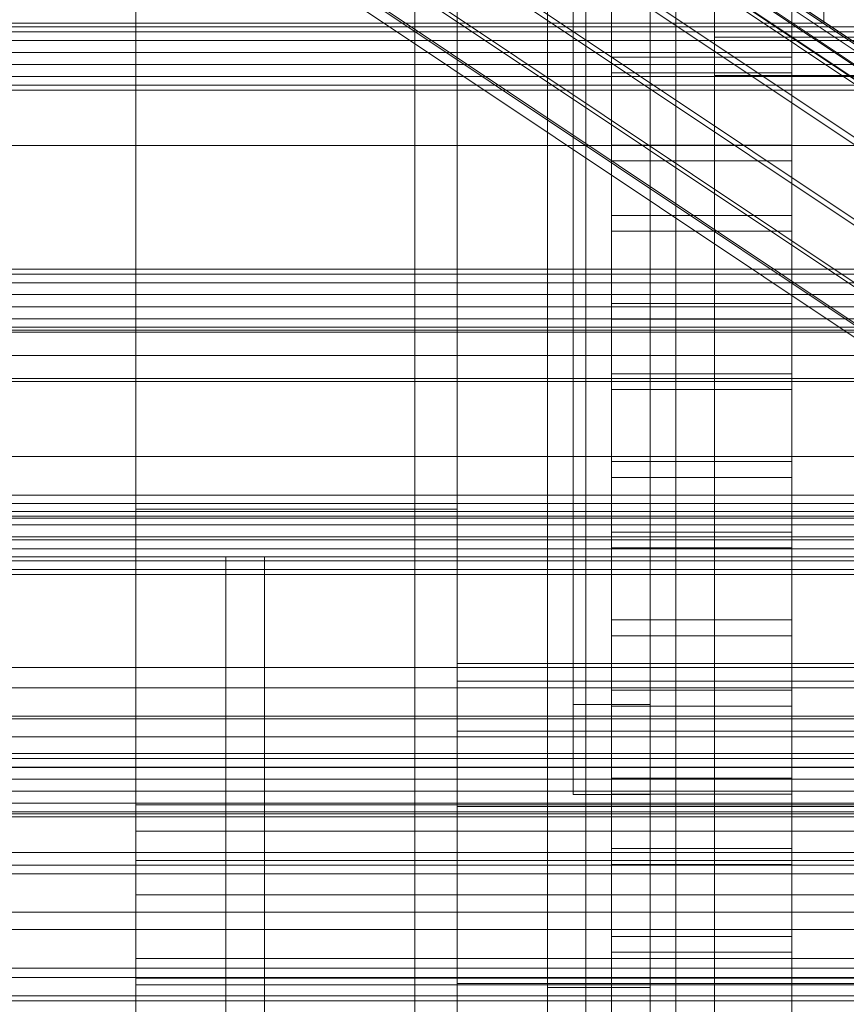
# Model space of a CAD drawing. Header units: millimetres. Extents: x -4395 to 65662, y -65530 to 6847.
# Tile 235 of 256: x -259 to -195, y -34887 to -34810. Entities that reach past the tile are written whole.
import ezdxf

# ---------------------------------------------------------------- set-up
doc = ezdxf.new("R2010")
doc.units = ezdxf.units.MM
for name, color, linetype, lineweight in [('COTAS_O', 1, 'Continuous', 0), ('frontal_C01', 7, 'Continuous', 0), ('frontal_C02', 7, 'Continuous', 0), ('frontal_C03', 7, 'Continuous', 0), ('frontal_C04', 7, 'Continuous', 0), ('frontal_C05', 7, 'Continuous', 0), ('frontal_C07', 7, 'Continuous', 0), ('frontal_CHUTE_GRIZZLY_SEPARADOR', 7, 'Continuous', 0), ('frontal_mezcladora', 7, 'Continuous', 0), ('frontal_secador', 7, 'Continuous', 0)]:
    doc.layers.add(name, color=color, linetype=linetype, lineweight=lineweight)
doc.dimstyles.new('R19_100', dxfattribs={"dimtxt": 250, "dimasz": 150, "dimexe": 150, "dimexo": 80, "dimgap": 100, "dimtad": 1, "dimtih": 1, "dimtoh": 1, "dimdsep": 46, "dimcen": 0.09, "dimadec": 0, "dimazin": 0, "dimtfac": 1, "dimtdec": 4, "dimtofl": 0, "dimtmove": 0, "dimatfit": 3, "dimfxl": 1, "dimtolj": 1, "dimtzin": 0, "dimarcsym": 0})

# ---------------------------------------------------------------- blocks, each defined once
blk = doc.blocks.new('DIM_R33_45')
at = {"layer": 'COTAS_O'}
for p, q in [((-1850, -34800), (-1850, -35500)), ((-150, -34800), (-150, -35500)), ((-1850, -35500), (-1700, -35455)), ((-150, -35500), (-300, -35455)), ((-150, -35500), (-1850, -35500)), ((-1850, -35500), (-1700, -35545)), ((-150, -35500), (-300, -35545))]:
    blk.add_line(p, q, dxfattribs=at)
blk.add_text('1700 O', height=250, rotation=180, dxfattribs=at).set_placement((-1000, -35600))
blk = doc.blocks.new('DIM_R33_46')
at = {"layer": 'COTAS_O'}
for p, q in [((-650, -33700), (50, -33700)), ((50, -33700), (5, -33850)), ((50, -34900), (50, -33700)), ((50, -33700), (95, -33850)), ((50, -34900), (5, -34750)), ((50, -34900), (95, -34750)), ((-650, -34900), (50, -34900))]:
    blk.add_line(p, q, dxfattribs=at)
blk.add_text('1200 O', height=250, rotation=90, dxfattribs=at).set_placement((-50, -34300))
blk = doc.blocks.new('DIM_R33_47')
at = {"layer": 'COTAS_O'}
for p, q in [((-650, -34200), (-500, -34155)), ((650, -34200), (500, -34155)), ((-650, -34900), (-650, -34200)), ((-650, -34200), (650, -34200)), ((-650, -34200), (-500, -34245)), ((650, -34200), (500, -34245)), ((650, -34900), (650, -34200))]:
    blk.add_line(p, q, dxfattribs=at)
blk.add_text('1300 O', height=250, dxfattribs=at).set_placement((0, -34100))

msp = doc.modelspace()

# ---------------------------------------------------------------- linework, layer by layer
at = {"layer": 'frontal_C01'}
for p, q in [((-250, -33252.594), (-250, -35948.128)), ((-250, -35952.922), (-250, -33257.389)), ((-228.298, -34680.553), (-228.298, -34955.558)), ((-228.298, -34961.317), (-228.298, -34686.312)), ((-425, -34836.344), (425, -34836.344)), ((425, -34847.856), (-425, -34847.856)), ((425, -34850.682), (-425, -34850.682)), ((-425, -34862.194), (425, -34862.194))]:
    msp.add_line(p, q, dxfattribs=at)
at = {"layer": 'frontal_C02'}
for p, q in [((-250, -32921.727), (-250, -35767.183)), ((-250, -35771.953), (-250, -32926.497)), ((-364.471, -34698.209), (-150.672, -34841.184)), ((-362.596, -34699.298), (-148.798, -34842.273)), ((-364.989, -34699.558), (-151.191, -34842.534)), ((-365.168, -34700.492), (-151.369, -34843.468)), ((-364.995, -34700.947), (-151.196, -34843.922)), ((-364.482, -34700.891), (-150.683, -34843.866)), ((-363.664, -34700.329), (-149.865, -34843.304)), ((-352.519, -34706.689), (-168.21, -34829.943)), ((-345.291, -34710.888), (-160.982, -34834.142)), ((-355.541, -34712.004), (-171.232, -34835.259)), ((-349.061, -34715.769), (-164.752, -34839.023)), ((-357.863, -34716.728), (-173.554, -34839.982)), ((-352.572, -34719.801), (-168.263, -34843.056)), ((-359.326, -34720.537), (-175.016, -34843.792)), ((-359.83, -34723.173), (-175.521, -34846.427)), ((-355.584, -34722.71), (-171.275, -34845.965)), ((-359.341, -34724.456), (-175.032, -34847.71)), ((-357.893, -34724.298), (-173.584, -34847.553)), ((-228.298, -34746.19), (-228.298, -35036.685)), ((-228.298, -35042.415), (-228.298, -34751.921)), ((-550, -34834.141), (550, -34834.141)), ((-470, -34834.371), (470, -34834.371)), ((-550, -34838.141), (550, -34838.141)), ((470, -34838.371), (-470, -34838.371))]:
    msp.add_line(p, q, dxfattribs=at)
at = {"layer": 'frontal_C03'}
for p, q in [((1270, -34810.788), (-1230, -34810.788)), ((1270, -34811.174), (-1230, -34811.174)), ((1270, -34811.84), (-1230, -34811.84)), ((-1230, -34812.772), (1270, -34812.772)), ((1270, -34813.714), (-1230, -34813.714)), ((1270, -34814.646), (-1230, -34814.646)), ((1270, -34815.313), (-1230, -34815.313)), ((1270, -34815.699), (-1230, -34815.699)), ((1270, -34829.629), (-1230, -34829.629)), ((1270, -34830.015), (-1230, -34830.015)), ((1270, -34830.681), (-1230, -34830.681)), ((-1230, -34831.613), (1270, -34831.613)), ((1270, -34832.555), (-1230, -34832.555)), ((1270, -34833.487), (-1230, -34833.487)), ((1270, -34834.153), (-1230, -34834.153)), ((1270, -34834.54), (-1230, -34834.54)), ((1270, -34848.47), (-1230, -34848.47)), ((1270, -34848.856), (-1230, -34848.856)), ((1270, -34849.522), (-1230, -34849.522)), ((-1230, -34850.454), (1270, -34850.454)), ((1270, -34851.396), (-1230, -34851.396)), ((1270, -34852.328), (-1230, -34852.328)), ((1270, -34852.994), (-1230, -34852.994)), ((1270, -34853.381), (-1230, -34853.381)), ((-1500, -34860.603), (1540, -34860.603)), ((-1580, -34864.401), (1620, -34864.401)), ((1540, -34864.603), (-1500, -34864.603)), ((1270, -34867.311), (-1230, -34867.311)), ((1270, -34867.697), (-1230, -34867.697)), ((1620, -34868.401), (-1580, -34868.401)), ((1270, -34868.363), (-1230, -34868.363)), ((-1230, -34869.295), (1270, -34869.295)), ((1270, -34870.237), (-1230, -34870.237)), ((1270, -34871.169), (-1230, -34871.169)), ((1270, -34871.835), (-1230, -34871.835)), ((1270, -34872.222), (-1230, -34872.222)), ((1270, -34886.152), (-1230, -34886.152)), ((1270, -34886.538), (-1230, -34886.538))]:
    msp.add_line(p, q, dxfattribs=at)
at = {"layer": 'frontal_C04'}
for p, q in [((-225, -35487.488), (-225, -34411.606)), ((-225, -34417.244), (-225, -35493.126)), ((-250, -35516.618), (-250, -34440.737)), ((-225, -34440.737), (-225, -35516.618)), ((-225, -35634.08), (-225, -34558.198)), ((-225, -34563.836), (-225, -35639.718)), ((-250, -34605.183), (-250, -35681.065)), ((-225, -34605.183), (-225, -35681.065)), ((-213, -34777.429), (-213, -34813.138)), ((-199, -34813.138), (-199, -34777.429)), ((-213, -34819.978), (-213, -34784.27)), ((-199, -34784.27), (-199, -34819.978)), ((-213, -34789.742), (-213, -34825.45)), ((-199, -34825.45), (-199, -34789.742)), ((-213, -34832.291), (-213, -34796.582)), ((-199, -34796.582), (-199, -34832.291)), ((-213, -34802.055), (-213, -34837.763)), ((-199, -34837.763), (-199, -34802.055)), ((-213, -34844.604), (-213, -34808.895)), ((-199, -34808.895), (-199, -34844.604)), ((-213, -34813.138), (-199, -34813.138)), ((-213, -34813.138), (-213, -34819.978)), ((-199, -34813.138), (-199, -34819.978)), ((-199, -34814.368), (-213, -34814.368)), ((-213, -34814.368), (-213, -34850.076)), ((-213, -34821.208), (-213, -34814.368)), ((-199, -34850.076), (-199, -34814.368)), ((-199, -34814.368), (-199, -34821.208)), ((-199, -34819.978), (-213, -34819.978)), ((-213, -34821.208), (-199, -34821.208)), ((-213, -34856.916), (-213, -34821.208)), ((-199, -34821.208), (-199, -34856.916)), ((-213, -34825.45), (-199, -34825.45)), ((-213, -34825.45), (-213, -34832.291)), ((-199, -34825.45), (-199, -34832.291)), ((-199, -34826.68), (-213, -34826.68)), ((-213, -34826.68), (-213, -34862.389)), ((-213, -34833.521), (-213, -34826.68)), ((-199, -34862.389), (-199, -34826.68)), ((-199, -34826.68), (-199, -34833.521)), ((-199, -34832.291), (-213, -34832.291)), ((-213, -34833.521), (-199, -34833.521)), ((-213, -34869.229), (-213, -34833.521)), ((-199, -34833.521), (-199, -34869.229)), ((-213, -34837.763), (-199, -34837.763)), ((-213, -34837.763), (-213, -34844.604)), ((-199, -34837.763), (-199, -34844.604)), ((-199, -34838.993), (-213, -34838.993)), ((-213, -34838.993), (-213, -34874.701)), ((-213, -34845.833), (-213, -34838.993)), ((-199, -34874.701), (-199, -34838.993)), ((-199, -34838.993), (-199, -34845.833)), ((-199, -34844.604), (-213, -34844.604)), ((-213, -34845.833), (-199, -34845.833)), ((-213, -34881.542), (-213, -34845.833)), ((-199, -34845.833), (-199, -34881.542)), ((-250, -34848.308), (-225, -34848.308)), ((-250, -34890.308), (-250, -34848.308)), ((-225, -34890.308), (-225, -34848.308)), ((-213, -34850.076), (-199, -34850.076)), ((-213, -34850.076), (-213, -34856.916)), ((-199, -34850.076), (-199, -34856.916)), ((-199, -34851.306), (-213, -34851.306)), ((-213, -34851.306), (-213, -34887.014)), ((-213, -34858.146), (-213, -34851.306)), ((-199, -34887.014), (-199, -34851.306)), ((-199, -34851.306), (-199, -34858.146)), ((-199, -34856.916), (-213, -34856.916)), ((-213, -34858.146), (-199, -34858.146)), ((-213, -34893.854), (-213, -34858.146)), ((-199, -34858.146), (-199, -34893.854)), ((-225, -34861.678), (-225, -34860.308)), ((225, -34860.308), (-225, -34860.308)), ((-225, -34865.58), (-225, -34861.678)), ((225, -34861.678), (-225, -34861.678)), ((-213, -34862.389), (-199, -34862.389)), ((-213, -34862.389), (-213, -34869.229)), ((-199, -34862.389), (-199, -34869.229)), ((-199, -34863.618), (-213, -34863.618)), ((-213, -34863.618), (-213, -34899.327)), ((-213, -34870.459), (-213, -34863.618)), ((-199, -34899.327), (-199, -34863.618)), ((-199, -34863.618), (-199, -34870.459)), ((-225, -34871.42), (-225, -34865.58)), ((225, -34865.58), (-225, -34865.58)), ((-199, -34869.229), (-213, -34869.229)), ((-213, -34870.459), (-199, -34870.459)), ((-213, -34906.167), (-213, -34870.459)), ((-199, -34870.459), (-199, -34906.167)), ((-250, -34871.841), (-250, -34871.308)), ((250, -34871.308), (-250, -34871.308)), ((-225, -34878.308), (-225, -34871.42)), ((225, -34871.42), (-225, -34871.42)), ((-250, -34873.358), (-250, -34871.841)), ((250, -34871.841), (-250, -34871.841)), ((-250, -34875.629), (-250, -34873.358)), ((250, -34873.358), (-250, -34873.358)), ((-213, -34874.701), (-199, -34874.701)), ((-213, -34874.701), (-213, -34881.542)), ((-199, -34874.701), (-199, -34881.542)), ((-250, -34878.308), (-250, -34875.629)), ((250, -34875.629), (-250, -34875.629)), ((-199, -34875.931), (-213, -34875.931)), ((-213, -34875.931), (-213, -34911.639)), ((-213, -34882.772), (-213, -34875.931)), ((-199, -34911.639), (-199, -34875.931)), ((-199, -34875.931), (-199, -34882.772)), ((-250, -34878.308), (-250, -34880.987)), ((-250, -34878.308), (250, -34878.308)), ((-225, -34878.308), (-225, -34885.197)), ((-225, -34878.308), (225, -34878.308)), ((-250, -34880.987), (-250, -34883.258)), ((250, -34880.987), (-250, -34880.987)), ((-199, -34881.542), (-213, -34881.542)), ((-250, -34883.258), (-250, -34884.775)), ((250, -34883.258), (-250, -34883.258)), ((-213, -34882.772), (-199, -34882.772)), ((-213, -34918.48), (-213, -34882.772)), ((-199, -34882.772), (-199, -34918.48)), ((-250, -34884.775), (-250, -34885.308)), ((250, -34884.775), (-250, -34884.775)), ((250, -34885.308), (-250, -34885.308)), ((-225, -34885.197), (-225, -34891.036)), ((225, -34885.197), (-225, -34885.197))]:
    msp.add_line(p, q, dxfattribs=at)
at = {"layer": 'frontal_C05'}
for p, q in [((-218, -34810.5), (-218, -34742.5)), ((-210, -34810.5), (-210, -34742.5)), ((-216, -34852), (-216, -34787)), ((-210, -34852), (-210, -34787)), ((-196.5, -34802.5), (-196.5, -34810.5)), ((-250, -34992), (-250, -34803.5)), ((-218, -34885.5), (-218, -34803.5)), ((-216, -34803.5), (-216, -34863.5)), ((-215, -34992), (-215, -34803.5)), ((-210, -34885.5), (-210, -34803.5)), ((-210, -34803.5), (-210, -34863.5)), ((-261.5, -34810.5), (-196.5, -34810.5)), ((-234.474, -34810.5), (-234.493, -34810.5)), ((-234.44, -34810.5), (-234.474, -34810.5)), ((-234.394, -34810.5), (-234.44, -34810.5)), ((-234.335, -34810.5), (-234.394, -34810.5)), ((-234.391, -34810.5), (-234.33, -34810.5)), ((-234.263, -34810.5), (-234.335, -34810.5)), ((-234.33, -34810.5), (-234.256, -34810.5)), ((-234.178, -34810.5), (-234.263, -34810.5)), ((-234.256, -34810.5), (-234.168, -34810.5)), ((-234.081, -34810.5), (-234.178, -34810.5)), ((-234.168, -34810.5), (-234.068, -34810.5)), ((-233.972, -34810.5), (-234.081, -34810.5)), ((-234.068, -34810.5), (-233.955, -34810.5)), ((-233.851, -34810.5), (-233.972, -34810.5)), ((-233.955, -34810.5), (-233.83, -34810.5)), ((-233.718, -34810.5), (-233.851, -34810.5)), ((-233.83, -34810.5), (-233.693, -34810.5)), ((-233.573, -34810.5), (-233.718, -34810.5)), ((-233.693, -34810.5), (-233.544, -34810.5)), ((-233.418, -34810.5), (-233.573, -34810.5)), ((-233.544, -34810.5), (-233.384, -34810.5)), ((-233.252, -34810.5), (-233.418, -34810.5)), ((-233.384, -34810.5), (-233.213, -34810.5)), ((-233.075, -34810.5), (-233.252, -34810.5)), ((-233.213, -34810.5), (-233.032, -34810.5)), ((-232.889, -34810.5), (-233.075, -34810.5)), ((-233.032, -34810.5), (-232.84, -34810.5)), ((-232.694, -34810.5), (-232.889, -34810.5)), ((-232.84, -34810.5), (-232.639, -34810.5)), ((-232.489, -34810.5), (-232.694, -34810.5)), ((-232.639, -34810.5), (-232.429, -34810.5)), ((-232.276, -34810.5), (-232.489, -34810.5)), ((-232.429, -34810.5), (-232.211, -34810.5)), ((-232.056, -34810.5), (-232.276, -34810.5)), ((-232.211, -34810.5), (-231.984, -34810.5)), ((-231.828, -34810.5), (-232.056, -34810.5)), ((-231.984, -34810.5), (-231.75, -34810.5)), ((-231.593, -34810.5), (-231.828, -34810.5)), ((-231.75, -34810.5), (-231.509, -34810.5)), ((-231.352, -34810.5), (-231.593, -34810.5)), ((-231.509, -34810.5), (-231.262, -34810.5)), ((-231.105, -34810.5), (-231.352, -34810.5)), ((-231.262, -34810.5), (-231.009, -34810.5)), ((-230.853, -34810.5), (-231.105, -34810.5)), ((-231.009, -34810.5), (-230.752, -34810.5)), ((-230.597, -34810.5), (-230.853, -34810.5)), ((-230.752, -34810.5), (-230.49, -34810.5)), ((-230.336, -34810.5), (-230.597, -34810.5)), ((-230.49, -34810.5), (-230.224, -34810.5)), ((-230.073, -34810.5), (-230.336, -34810.5)), ((-230.224, -34810.5), (-229.955, -34810.5)), ((-229.807, -34810.5), (-230.073, -34810.5)), ((-229.955, -34810.5), (-229.684, -34810.5)), ((-229.539, -34810.5), (-229.807, -34810.5)), ((-229.684, -34810.5), (-229.411, -34810.5)), ((-229.27, -34810.5), (-229.539, -34810.5)), ((-229.411, -34810.5), (-229.137, -34810.5)), ((-229, -34810.5), (-229.27, -34810.5)), ((-229.137, -34810.5), (-228.863, -34810.5)), ((-229, -34810.5), (-228.73, -34810.5)), ((-228.863, -34810.5), (-228.589, -34810.5)), ((-228.461, -34810.5), (-228.73, -34810.5)), ((-228.589, -34810.5), (-228.316, -34810.5)), ((-228.193, -34810.5), (-228.461, -34810.5)), ((-228.316, -34810.5), (-228.045, -34810.5)), ((-227.927, -34810.5), (-228.193, -34810.5)), ((-228.045, -34810.5), (-227.776, -34810.5)), ((-227.664, -34810.5), (-227.927, -34810.5)), ((-227.776, -34810.5), (-227.51, -34810.5)), ((-227.403, -34810.5), (-227.664, -34810.5)), ((-227.51, -34810.5), (-227.248, -34810.5)), ((-227.147, -34810.5), (-227.403, -34810.5)), ((-227.248, -34810.5), (-226.991, -34810.5)), ((-226.895, -34810.5), (-227.147, -34810.5)), ((-226.991, -34810.5), (-226.738, -34810.5)), ((-226.648, -34810.5), (-226.895, -34810.5)), ((-226.738, -34810.5), (-226.491, -34810.5)), ((-226.407, -34810.5), (-226.648, -34810.5)), ((-226.491, -34810.5), (-226.25, -34810.5)), ((-226.172, -34810.5), (-226.407, -34810.5)), ((-226.25, -34810.5), (-226.016, -34810.5)), ((-225.944, -34810.5), (-226.172, -34810.5)), ((-226.016, -34810.5), (-225.789, -34810.5)), ((-225.724, -34810.5), (-225.944, -34810.5)), ((-225.789, -34810.5), (-225.571, -34810.5)), ((-225.511, -34810.5), (-225.724, -34810.5)), ((-225.571, -34810.5), (-225.361, -34810.5)), ((-225.306, -34810.5), (-225.511, -34810.5)), ((-225.361, -34810.5), (-225.16, -34810.5)), ((-225.111, -34810.5), (-225.306, -34810.5)), ((-225.16, -34810.5), (-224.968, -34810.5)), ((-224.925, -34810.5), (-225.111, -34810.5)), ((-224.968, -34810.5), (-224.787, -34810.5)), ((-224.748, -34810.5), (-224.925, -34810.5)), ((-224.787, -34810.5), (-224.616, -34810.5)), ((-224.582, -34810.5), (-224.748, -34810.5)), ((-224.616, -34810.5), (-224.456, -34810.5)), ((-224.427, -34810.5), (-224.582, -34810.5)), ((-224.456, -34810.5), (-224.307, -34810.5)), ((-224.282, -34810.5), (-224.427, -34810.5)), ((-224.307, -34810.5), (-224.17, -34810.5)), ((-224.149, -34810.5), (-224.282, -34810.5)), ((-224.17, -34810.5), (-224.045, -34810.5)), ((-224.028, -34810.5), (-224.149, -34810.5)), ((-224.045, -34810.5), (-223.932, -34810.5)), ((-223.919, -34810.5), (-224.028, -34810.5)), ((-223.932, -34810.5), (-223.832, -34810.5)), ((-223.822, -34810.5), (-223.919, -34810.5)), ((-223.832, -34810.5), (-223.744, -34810.5)), ((-223.737, -34810.5), (-223.822, -34810.5)), ((-223.744, -34810.5), (-223.67, -34810.5)), ((-223.665, -34810.5), (-223.737, -34810.5)), ((-223.67, -34810.5), (-223.609, -34810.5)), ((-223.606, -34810.5), (-223.665, -34810.5)), ((-223.56, -34810.5), (-223.606, -34810.5)), ((-223.526, -34810.5), (-223.56, -34810.5)), ((-223.507, -34810.5), (-223.526, -34810.5)), ((-218, -34892.5), (-218, -34810.5)), ((-218, -34810.5), (-210, -34810.5)), ((-216, -34810.5), (-210, -34810.5)), ((-216, -34810.5), (-216, -34870.5)), ((-210, -34892.5), (-210, -34810.5)), ((-210, -34810.5), (-210, -34870.5)), ((-210, -34824.01), (-210, -34824.04)), ((-210, -34824.04), (-210, -34824.089)), ((-210, -34824.089), (-210, -34824.159)), ((-210, -34824.159), (-210, -34824.247)), ((-210, -34824.247), (-210, -34824.355)), ((-210, -34824.355), (-210, -34824.482)), ((-210, -34824.482), (-210, -34824.628)), ((-210, -34824.628), (-210, -34824.792)), ((-210, -34824.792), (-210, -34824.974)), ((-210, -34824.974), (-210, -34825.174)), ((-210, -34825.174), (-210, -34825.39)), ((-210, -34825.39), (-210, -34825.623)), ((-210, -34825.623), (-210, -34825.872)), ((-210, -34825.872), (-210, -34826.136)), ((-210, -34826.136), (-210, -34826.414)), ((-210, -34826.414), (-210, -34826.707)), ((-210, -34826.707), (-210, -34827.012)), ((-210, -34827.012), (-210, -34827.33)), ((-210, -34827.33), (-210, -34827.66)), ((-216, -34827.522), (-216, -34827.506)), ((-216, -34827.55), (-216, -34827.522)), ((-216, -34827.589), (-216, -34827.55)), ((-216, -34827.639), (-216, -34827.589)), ((-216, -34827.7), (-216, -34827.639)), ((-216, -34827.771), (-216, -34827.7)), ((-216, -34827.853), (-216, -34827.771)), ((-216, -34827.946), (-216, -34827.853)), ((-216, -34828.048), (-216, -34827.946)), ((-216, -34828.16), (-216, -34828.048)), ((-210, -34827.522), (-210, -34827.506)), ((-210, -34827.55), (-210, -34827.522)), ((-210, -34827.589), (-210, -34827.55)), ((-210, -34827.639), (-210, -34827.589)), ((-210, -34827.7), (-210, -34827.639)), ((-210, -34827.66), (-210, -34828)), ((-210, -34827.771), (-210, -34827.7)), ((-210, -34827.853), (-210, -34827.771)), ((-210, -34827.946), (-210, -34827.853)), ((-210, -34828.048), (-210, -34827.946)), ((-210, -34828), (-210, -34828.35)), ((-210, -34828.16), (-210, -34828.048)), ((-216, -34828.282), (-216, -34828.16)), ((-216, -34828.413), (-216, -34828.282)), ((-216, -34828.553), (-216, -34828.413)), ((-216, -34828.701), (-216, -34828.553)), ((-216, -34828.858), (-216, -34828.701)), ((-216, -34829.022), (-216, -34828.858)), ((-210, -34828.282), (-210, -34828.16)), ((-210, -34828.413), (-210, -34828.282)), ((-210, -34828.35), (-210, -34828.71)), ((-210, -34828.553), (-210, -34828.413)), ((-210, -34828.701), (-210, -34828.553)), ((-210, -34828.858), (-210, -34828.701)), ((-210, -34828.71), (-210, -34829.077)), ((-210, -34829.022), (-210, -34828.858)), ((-216, -34829.194), (-216, -34829.022)), ((-216, -34829.373), (-216, -34829.194)), ((-216, -34829.559), (-216, -34829.373)), ((-216, -34829.75), (-216, -34829.559)), ((-210, -34829.194), (-210, -34829.022)), ((-210, -34829.077), (-210, -34829.452)), ((-210, -34829.373), (-210, -34829.194)), ((-210, -34829.559), (-210, -34829.373)), ((-210, -34829.452), (-210, -34829.833)), ((-210, -34829.75), (-210, -34829.559)), ((-216, -34829.947), (-216, -34829.75)), ((-216, -34830.149), (-216, -34829.947)), ((-216, -34830.356), (-216, -34830.149)), ((-216, -34830.567), (-216, -34830.356)), ((-210, -34829.947), (-210, -34829.75)), ((-210, -34829.833), (-210, -34830.22)), ((-210, -34830.149), (-210, -34829.947)), ((-210, -34830.356), (-210, -34830.149)), ((-210, -34830.22), (-210, -34830.611)), ((-210, -34830.567), (-210, -34830.356)), ((-216, -34830.781), (-216, -34830.567)), ((-216, -34830.999), (-216, -34830.781)), ((-216, -34831.219), (-216, -34830.999)), ((-210, -34830.781), (-210, -34830.567)), ((-210, -34830.611), (-210, -34831.005)), ((-210, -34830.999), (-210, -34830.781)), ((-210, -34831.219), (-210, -34830.999)), ((-210, -34831.005), (-210, -34831.402)), ((-216, -34831.44), (-216, -34831.219)), ((-216, -34831.664), (-216, -34831.44)), ((-216, -34831.888), (-216, -34831.664)), ((-216, -34832.112), (-216, -34831.888)), ((-210, -34831.44), (-210, -34831.219)), ((-210, -34831.402), (-210, -34831.801)), ((-210, -34831.664), (-210, -34831.44)), ((-210, -34831.888), (-210, -34831.664)), ((-210, -34831.801), (-210, -34832.199)), ((-210, -34832.112), (-210, -34831.888)), ((-216, -34832.336), (-216, -34832.112)), ((-216, -34832.56), (-216, -34832.336)), ((-216, -34832.781), (-216, -34832.56)), ((-210, -34832.336), (-210, -34832.112)), ((-210, -34832.199), (-210, -34832.598)), ((-210, -34832.56), (-210, -34832.336)), ((-210, -34832.781), (-210, -34832.56)), ((-210, -34832.598), (-210, -34832.995)), ((-216, -34833.001), (-216, -34832.781)), ((-216, -34833.219), (-216, -34833.001)), ((-216, -34833.433), (-216, -34833.219)), ((-216, -34833.644), (-216, -34833.433)), ((-210, -34833.001), (-210, -34832.781)), ((-210, -34832.995), (-210, -34833.389)), ((-210, -34833.219), (-210, -34833.001)), ((-210, -34833.433), (-210, -34833.219)), ((-210, -34833.389), (-210, -34833.78)), ((-210, -34833.644), (-210, -34833.433)), ((-216, -34833.851), (-216, -34833.644)), ((-216, -34834.053), (-216, -34833.851)), ((-216, -34834.25), (-216, -34834.053)), ((-216, -34834.441), (-216, -34834.25)), ((-210, -34833.851), (-210, -34833.644)), ((-210, -34833.78), (-210, -34834.167)), ((-210, -34834.053), (-210, -34833.851)), ((-210, -34834.25), (-210, -34834.053)), ((-210, -34834.167), (-210, -34834.548)), ((-210, -34834.441), (-210, -34834.25)), ((-216, -34834.627), (-216, -34834.441)), ((-216, -34834.806), (-216, -34834.627)), ((-216, -34834.978), (-216, -34834.806)), ((-216, -34835.142), (-216, -34834.978)), ((-210, -34834.627), (-210, -34834.441)), ((-210, -34834.548), (-210, -34834.923)), ((-210, -34834.806), (-210, -34834.627)), ((-210, -34834.978), (-210, -34834.806)), ((-210, -34834.923), (-210, -34835.29)), ((-210, -34835.142), (-210, -34834.978)), ((-216, -34835.299), (-216, -34835.142)), ((-216, -34835.447), (-216, -34835.299)), ((-216, -34835.587), (-216, -34835.447)), ((-216, -34835.718), (-216, -34835.587)), ((-216, -34835.84), (-216, -34835.718)), ((-210, -34835.299), (-210, -34835.142)), ((-210, -34835.29), (-210, -34835.65)), ((-210, -34835.447), (-210, -34835.299)), ((-210, -34835.587), (-210, -34835.447)), ((-210, -34835.718), (-210, -34835.587)), ((-210, -34835.65), (-210, -34836)), ((-210, -34835.84), (-210, -34835.718)), ((-216, -34835.952), (-216, -34835.84)), ((-216, -34836.054), (-216, -34835.952)), ((-216, -34836.147), (-216, -34836.054)), ((-216, -34836.229), (-216, -34836.147)), ((-216, -34836.3), (-216, -34836.229)), ((-216, -34836.361), (-216, -34836.3)), ((-216, -34836.411), (-216, -34836.361)), ((-216, -34836.45), (-216, -34836.411)), ((-216, -34836.478), (-216, -34836.45)), ((-216, -34836.494), (-216, -34836.478)), ((-210, -34835.952), (-210, -34835.84)), ((-210, -34836.054), (-210, -34835.952)), ((-210, -34836), (-210, -34836.34)), ((-210, -34836.147), (-210, -34836.054)), ((-210, -34836.229), (-210, -34836.147)), ((-210, -34836.3), (-210, -34836.229)), ((-210, -34836.361), (-210, -34836.3)), ((-210, -34836.34), (-210, -34836.67)), ((-210, -34836.411), (-210, -34836.361)), ((-210, -34836.45), (-210, -34836.411)), ((-210, -34836.478), (-210, -34836.45)), ((-210, -34836.494), (-210, -34836.478)), ((-210, -34836.67), (-210, -34836.988)), ((-210, -34836.988), (-210, -34837.293)), ((-210, -34837.293), (-210, -34837.586)), ((-210, -34837.586), (-210, -34837.864)), ((-210, -34837.864), (-210, -34838.128)), ((-210, -34838.128), (-210, -34838.377)), ((-210, -34838.377), (-210, -34838.61)), ((-210, -34838.61), (-210, -34838.826)), ((-210, -34838.826), (-210, -34839.026)), ((-210, -34839.026), (-210, -34839.208)), ((-210, -34839.208), (-210, -34839.372)), ((-210, -34839.372), (-210, -34839.518)), ((-210, -34839.518), (-210, -34839.645)), ((-210, -34839.645), (-210, -34839.753)), ((-210, -34839.753), (-210, -34839.841)), ((-210, -34839.841), (-210, -34839.911)), ((-210, -34839.911), (-210, -34839.96)), ((-210, -34839.96), (-210, -34839.99)), ((-300, -34849), (340, -34849)), ((-240, -34852), (-300, -34852)), ((-300, -34852), (340, -34852)), ((-297, -34852), (-243, -34852)), ((-243, -34852), (-243, -35988)), ((-240, -34852), (-243, -34852)), ((-240, -35988), (-240, -34852)), ((-216, -34852), (-210, -34852)), ((-210, -34863.5), (-216, -34863.5)), ((-210, -34870.5), (-216, -34870.5)), ((-218, -34885.5), (-210, -34885.5))]:
    msp.add_line(p, q, dxfattribs=at)
at = {"layer": 'frontal_C07'}
for p, q in [((-78.193, -34844.215), (-550.982, -34844.215)), ((-67.832, -34844.215), (-540.621, -34844.215)), ((-550.464, -34847.215), (-77.675, -34847.215)), ((-541.139, -34847.215), (-68.35, -34847.215))]:
    msp.add_line(p, q, dxfattribs=at)
at = {"layer": 'frontal_CHUTE_GRIZZLY_SEPARADOR'}
for p, q in [((-208, -35179), (-208, -34639)), ((-205, -34639), (-205, -35179)), ((-208, -34759), (-208, -35299)), ((-205, -35299), (-205, -34759)), ((-205, -34759), (-205, -34811.586)), ((-205, -34814.56), (-205, -34761.973)), ((-205, -35301.973), (-205, -34761.973)), ((-205, -34811.586), (245, -34811.586)), ((-205, -34811.586), (-205, -34814.56)), ((245, -34814.56), (-205, -34814.56))]:
    msp.add_line(p, q, dxfattribs=at)
at = {"layer": 'frontal_mezcladora'}
for p, q in [((-600, -34820), (600, -34820)), ((-600, -34875), (600, -34875))]:
    msp.add_line(p, q, dxfattribs=at)
at = {"layer": 'frontal_secador'}
for p, q in [((-1250, -34866), (1250, -34866)), ((-1250, -34872), (1250, -34872)), ((-1250, -34875), (1250, -34875)), ((1250, -34876), (-1250, -34876)), ((-1250, -34876.659), (1250, -34876.659)), ((1250, -34879.659), (-1250, -34879.659)), ((-1250, -34881), (1250, -34881)), ((1250, -34884), (-1250, -34884)), ((-1250, -34884.728), (1250, -34884.728))]:
    msp.add_line(p, q, dxfattribs=at)

# ---------------------------------------------------------------- dimensions: what is measured, and where the dimension line sits
at = {"layer": 'COTAS_O'}
for p1, p2, distance, picture, middle in [((-650, -34900), (-650, -33700), -700, 'DIM_R33_46', (50, -34300)), ((-650, -34900), (650, -34900), 700, 'DIM_R33_47', (0, -34200)), ((-150, -34800), (-1850, -34800), 700, 'DIM_R33_45', (-1000, -35500))]:
    dim = msp.add_aligned_dim(p1=p1, p2=p2, distance=distance, text='<> O', dimstyle='R19_100', dxfattribs=at)
    dim.commit()
    dim.dimension.update_dxf_attribs({"geometry": picture, "text_midpoint": middle})

doc.saveas('drawing.dxf')
